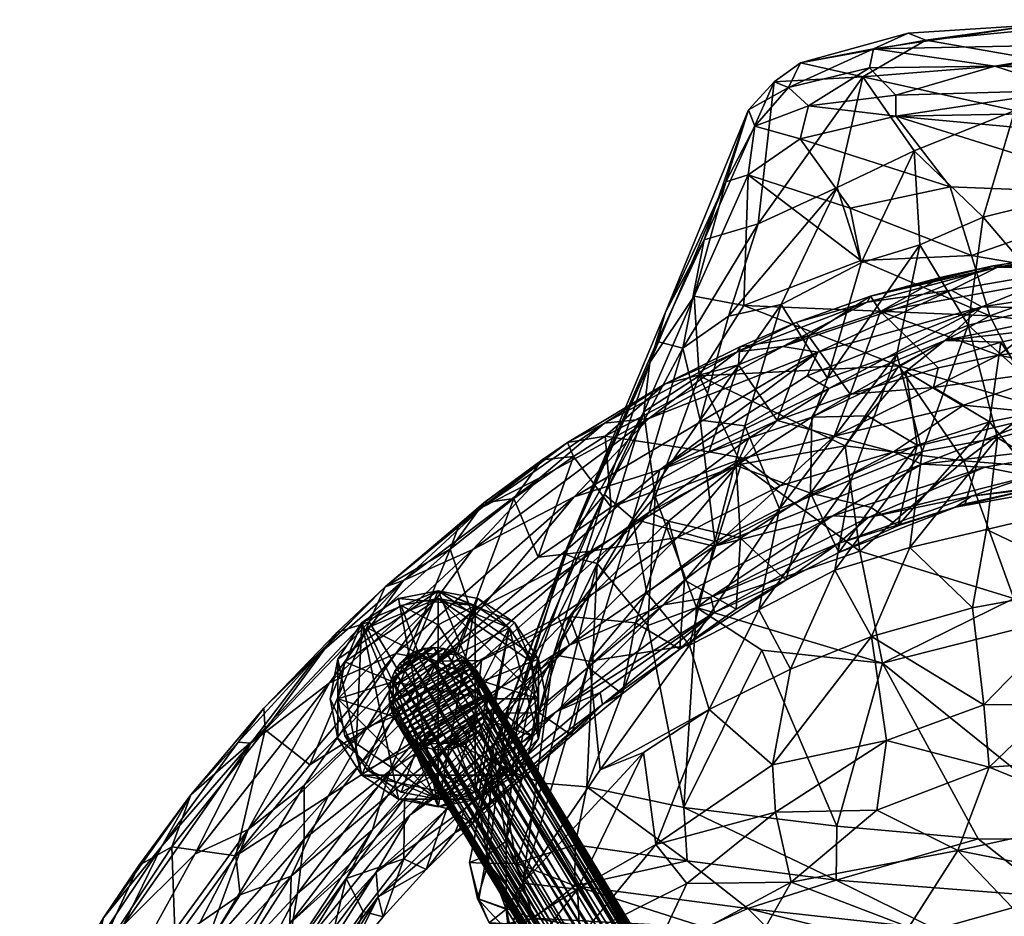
# Model space of a CAD drawing. Header units: inches. Extents: x -10.8 to 10.9, y -13 to 11.9.
# Tile 4 of 7: x -9.1 to -1.4, y 4.9 to 11.9. Entities that reach past the tile are written whole.
import ezdxf

# ---------------------------------------------------------------- set-up
doc = ezdxf.new("R2010")
doc.units = ezdxf.units.IN
doc.layers.get('0').update_dxf_attribs({"true_color": 0xc2ced6})

msp = doc.modelspace()

# ---------------------------------------------------------------- meshes
mesh = msp.add_polyface()
corners = [(-2.4921, 10.0589, 32.5094), (-1.6237, 10.0982, 33.067), (-2.5774, 10.4676, 33.5838), (-1.5339, 10.3975, 26.1082), (-0.8693, 10.5627, 26.1398), (-0.9476, 9.7135, 23.1003), (-0.4123, 11.3525, 29.0269), (-0.3237, 10.6021, 26.0642), (-1.2846, 11.2344, 29.1496), (-2.031, 10.1819, 25.9692), (-2.0741, 10.9173, 29.0053), (-2.49, 10.0407, 26.2182), (-1.1072, 11.9065, 34.6455), (0.3095, 11.9465, 32.9419), (-1.022, 11.8804, 32.9251), (-2.1222, 11.841, 34.4666), (-1.9816, 11.7859, 33.4392), (-0.8585, 11.3941, 35.5261), (0.8597, 11.5186, 35.5331), (-1.4411, 11.5808, 35.4909), (-0.3933, 11.7579, 35.3698), (-2.3922, 11.7173, 35.2502), (-2.2175, 11.3544, 35.4492), (-2.4244, 11.5697, 35.3861), (-0.4214, 11.6937, 30.9951), (-1.008, 11.6149, 30.9875), (-0.3301, 11.8982, 32.4975), (-2.4758, 11.4986, 32.7351), (-2.6789, 10.6297, 29.1162), (-1.791, 10.6365, 34.4058), (-0.6276, 9.9285, 32.8555), (-0.2595, 10.575, 34.3984), (-2.2169, 11.1895, 35.3676), (0.8736, 10.9032, 34.9556), (-2.9672, 11.013, 34.8317), (1.9142, 11.2624, 35.4529), (-2.965, 11.6069, 34.6883), (0.2023, 11.7029, 30.9836)]
mesh.append_faces([[corners[k] for k in face] for face in [(0, 1, 2), (3, 4, 5), (6, 7, 4), (8, 6, 4), (4, 3, 8), (3, 9, 10), (10, 9, 11), (12, 13, 14), (15, 12, 16), (17, 18, 19), (20, 21, 19), (19, 22, 17), (19, 21, 23), (19, 23, 22), (24, 25, 26), (8, 27, 25), (25, 24, 6), (27, 8, 10), (28, 27, 10), (21, 20, 12), (1, 29, 2), (1, 30, 31), (29, 31, 32), (33, 32, 31), (34, 29, 32), (17, 32, 35), (32, 17, 22), (18, 20, 19), (16, 36, 15), (21, 12, 15), (3, 10, 8), (14, 25, 16), (13, 26, 14), (5, 4, 7), (26, 37, 24), (12, 14, 16), (25, 14, 26), (27, 16, 25), (11, 28, 10), (25, 6, 8), (1, 31, 29)]], dxfattribs={"vtx0": -1, "vtx1": -1, "vtx2": -1})
mesh = msp.add_polyface()
corners = [(1.136, 10.5636, 34.3239), (0.8736, 10.9032, 34.9556), (-0.2595, 10.575, 34.3984), (1.8227, 10.6199, 34.3637), (2.4254, 11.172, 35.3072), (1.9142, 11.2624, 35.4529), (-2.2169, 11.1895, 35.3676), (0.509, 10.6104, 26.1236), (0.3854, 11.3215, 28.8745), (1.1365, 11.2732, 29.1526), (1.7136, 10.3425, 26.1019), (1.1978, 10.4532, 25.9666), (2.2195, 10.157, 26.1338), (1.8188, 11.0431, 29.061), (0.3095, 11.9465, 32.9419), (1.0721, 11.8108, 32.3063), (-0.3301, 11.8982, 32.4975), (0.2023, 11.7029, 30.9836), (0.7421, 11.5497, 30.3064), (-0.4214, 11.6937, 30.9951), (-0.3237, 10.6021, 26.0642), (-0.4123, 11.3525, 29.0269), (2.1131, 11.8425, 34.5418), (1.9491, 11.8028, 33.6341), (1.1186, 11.9037, 34.7071), (2.2297, 11.7149, 35.3305), (-0.3933, 11.7579, 35.3698), (0.8597, 11.5186, 35.5331), (-0.8585, 11.3941, 35.5261), (1.9751, 11.6571, 32.5949), (2.4564, 11.4928, 32.6464), (2.522, 11.7189, 34.1774), (1.5432, 10.0724, 33.038), (2.3944, 10.3652, 33.4254), (2.4344, 11.4743, 35.4262), (-1.1072, 11.9065, 34.6455), (0.2069, 9.8611, 32.7385), (2.4892, 10.7374, 29.0671)]
mesh.append_faces([[corners[k] for k in face] for face in [(0, 1, 2), (0, 3, 1), (4, 5, 1), (5, 6, 1), (7, 8, 9), (10, 11, 9), (12, 10, 13), (14, 15, 16), (17, 18, 19), (20, 21, 8), (22, 23, 24), (24, 23, 14), (25, 26, 27), (5, 27, 28), (18, 17, 15), (9, 15, 29), (13, 29, 30), (23, 15, 14), (13, 9, 29), (31, 23, 22), (24, 25, 22), (24, 26, 25), (0, 32, 3), (33, 3, 32), (25, 27, 34), (1, 3, 4), (24, 35, 26), (7, 9, 11), (10, 9, 13), (20, 8, 7), (27, 5, 34), (18, 15, 9), (15, 23, 29), (9, 8, 18), (0, 2, 36), (24, 14, 35), (30, 29, 23), (18, 8, 21), (12, 13, 37), (15, 17, 16), (18, 21, 19)]], dxfattribs={"vtx0": -1, "vtx1": -1, "vtx2": -1})
mesh = msp.add_polyface()
corners = [(-2.4921, 10.0589, 32.5094), (-3.4107, 9.7055, 30.9846), (-1.4797, 9.6252, 31.8526), (-3.3751, 10.73, 33.5571), (-2.5774, 10.4676, 33.5838), (-2.9672, 11.013, 34.8317), (-2.9036, 11.271, 35.1803), (-3.3233, 11.1105, 34.5828), (-3.3725, 11.2387, 34.4407), (-3.5525, 10.6737, 33.0914), (-2.2169, 11.1895, 35.3676), (-3.0596, 11.4141, 35.0285), (-3.1165, 9.7128, 26.3693), (-2.49, 10.0407, 26.2182), (-2.7532, 9.1361, 23.2938), (-2.6789, 10.6297, 29.1162), (-3.531, 9.6203, 27.2879), (-3.2984, 10.3443, 29.6936), (-3.888, 9.3708, 27.487), (-2.2175, 11.3544, 35.4492), (-2.4244, 11.5697, 35.3861), (-2.3922, 11.7173, 35.2502), (-2.965, 11.6069, 34.6883), (-3.1731, 11.4587, 34.475), (-2.4758, 11.4986, 32.7351), (-4.1464, 9.2579, 29.0536), (-4.0242, 9.6529, 29.8105), (-4.0909, 9.4237, 28.6959), (-3.7203, 10.2213, 30.7846), (-3.7999, 9.779, 30.7717), (-1.791, 10.6365, 34.4058), (-2.1222, 11.841, 34.4666), (-1.9816, 11.7859, 33.4392), (-3.7603, 9.1537, 29.4283)]
mesh.append_faces([[corners[k] for k in face] for face in [(0, 1, 2), (3, 0, 4), (5, 6, 7), (5, 7, 3), (7, 8, 9), (9, 3, 7), (6, 5, 10), (7, 6, 11), (12, 13, 14), (13, 12, 15), (12, 16, 15), (17, 16, 18), (6, 19, 20), (11, 20, 21), (11, 8, 7), (21, 22, 11), (23, 24, 17), (25, 9, 26), (27, 28, 18), (28, 17, 18), (29, 9, 25), (3, 9, 29), (5, 3, 4), (5, 4, 30), (29, 1, 3), (23, 8, 11), (19, 6, 10), (22, 23, 11), (8, 28, 26), (28, 8, 23), (9, 8, 26), (17, 28, 23), (31, 22, 21), (32, 24, 22), (22, 24, 23), (26, 28, 27), (1, 0, 3), (20, 11, 6), (16, 17, 15), (24, 15, 17), (33, 1, 29)]], dxfattribs={"vtx0": -1, "vtx1": -1, "vtx2": -1})
mesh = msp.add_polyface()
corners = [(-0.6276, 9.9285, 32.8555), (-1.6237, 10.0982, 33.067), (-1.4797, 9.6252, 31.8526), (-2.1942, 9.2321, 30.5753), (-1.1204, 8.9144, 30.1802), (-2.4921, 10.0589, 32.5094), (-0.3661, 9.7215, 22.8985), (-0.9476, 9.7135, 23.1003), (-0.3237, 10.6021, 26.0642), (-2.031, 10.1819, 25.9692), (-1.5339, 10.3975, 26.1082), (-1.65, 9.5511, 23.1239), (-2.2102, 9.3238, 23.0512), (-2.7532, 9.1361, 23.2938), (-0.4047, 8.9178, 20.1698), (-0.8327, 8.815, 19.9851), (-2.0109, 8.5603, 20.1219), (-0.5896, 8.1648, 17.8267), (-1.4213, 8.6677, 19.8715), (-1.5062, 7.9492, 17.6803), (-2.1077, 7.8074, 17.826), (-1.6158, 7.335, 16.0346), (-2.697, 7.6287, 18.0244), (-2.4088, 7.1092, 16.1375), (-0.6078, 7.5204, 16.0199), (0.3381, 7.486, 15.8999), (0.2025, 8.9848, 30.4831), (-0.6584, 8.4035, 29.0923), (-1.6853, 8.4859, 29.049), (-2.6146, 8.6056, 28.9428), (-1.2928, 7.4072, 26.8372), (-2.5016, 7.7772, 27.2492), (-0.2595, 10.575, 34.3984), (0.2069, 9.8611, 32.7385), (-0.0818, 9.4665, 31.7021), (-2.5692, 8.3377, 20.1432), (-2.49, 10.0407, 26.2182), (-3.4107, 9.7055, 30.9846), (-0.5157, 7.358, 26.8442), (0.5194, 8.3936, 29.0771)]
mesh.append_faces([[corners[k] for k in face] for face in [(0, 1, 2), (2, 3, 4), (1, 5, 2), (6, 7, 8), (9, 10, 11), (12, 13, 9), (7, 6, 14), (7, 15, 11), (12, 11, 16), (15, 14, 17), (18, 15, 17), (19, 20, 18), (16, 18, 20), (20, 19, 21), (22, 20, 23), (24, 17, 25), (26, 4, 27), (4, 3, 28), (3, 29, 28), (27, 28, 30), (31, 28, 29), (32, 0, 33), (34, 2, 4), (10, 7, 11), (9, 11, 12), (7, 14, 15), (11, 18, 16), (12, 16, 35), (18, 17, 19), (19, 17, 24), (30, 28, 31), (0, 2, 34), (13, 36, 9), (15, 18, 11), (4, 28, 27), (37, 3, 2), (16, 20, 22), (38, 39, 27), (27, 30, 38), (34, 4, 26), (19, 24, 21)]], dxfattribs={"vtx0": -1, "vtx1": -1, "vtx2": -1})
mesh = msp.add_polyface()
corners = [(-0.7841, 9.5504, 23.1338), (-1.394, 9.417, 23.0949), (-1.0372, 8.883, 21.0434), (-0.6533, 9.3877, 22.5358), (-0.303, 9.5772, 23.0632), (-0.7972, 9.3945, 18.9849), (-0.2377, 9.4437, 19.0204), (0.157, 9.3416, 18.8059), (-0.8722, 9.2072, 18.7065), (0.0295, 9.1512, 18.6029), (-0.8875, 10.1029, 22.9361), (-0.5044, 9.9909, 20.9256), (-1.4542, 10.0173, 22.9277), (-0.2919, 10.1487, 22.9006), (-1.412, 9.3145, 19.0251), (-2.3387, 9.6584, 20.9466), (-2.4158, 9.7784, 22.9325), (-1.8603, 9.9263, 22.8905), (0.0096, 10.009, 20.9242), (0.0096, 10.1345, 21.911), (0.0096, 9.7771, 19.9526), (-1.8858, 9.2173, 19.044), (-2.5752, 9.0097, 19.0384), (-1.5435, 9.6953, 23.3251), (-1.7853, 9.8245, 23.2589), (-2.8307, 9.3398, 23.3314), (-1.8338, 9.4317, 23.2501), (-2.7442, 9.0534, 23.2494), (-2.4439, 9.7301, 23.1367), (-1.4209, 10.006, 23.1085), (-2.1403, 9.1869, 23.0961), (-0.7986, 9.9964, 23.2517), (-0.6507, 9.6793, 23.2629), (-0.1587, 10.1419, 23.1025), (0.4843, 9.7451, 23.2862), (-0.4198, 9.8636, 23.3176), (-1.9238, 9.0614, 18.7993), (0.3111, 9.584, 23.0763), (0.1414, 10.0263, 23.2659), (0.2318, 9.074, 21.3643)]
mesh.append_faces([[corners[k] for k in face] for face in [(0, 1, 2), (0, 2, 3), (3, 4, 0), (5, 6, 7), (8, 5, 7), (7, 9, 8), (10, 11, 12), (11, 10, 13), (14, 15, 11), (15, 16, 17), (18, 11, 19), (19, 11, 13), (20, 11, 18), (17, 12, 15), (15, 21, 22), (11, 6, 5), (11, 20, 6), (5, 14, 11), (14, 21, 15), (12, 11, 15), (23, 24, 25), (26, 23, 27), (16, 28, 29), (29, 28, 24), (1, 26, 30), (12, 17, 16), (29, 12, 16), (31, 24, 23), (26, 32, 23), (10, 12, 29), (33, 29, 31), (34, 35, 32), (14, 8, 36), (29, 24, 31), (26, 1, 0), (32, 26, 0), (10, 29, 33), (31, 23, 35), (13, 10, 33), (32, 0, 37), (0, 4, 37), (31, 35, 38), (21, 14, 36), (8, 14, 5), (33, 31, 38), (39, 4, 3), (32, 35, 23)]], dxfattribs={"vtx0": -1, "vtx1": -1, "vtx2": -1})
mesh = msp.add_polyface()
corners = [(-2.1403, 9.1869, 23.0961), (-2.8755, 8.8289, 23.0794), (-2.4398, 8.8396, 22.3864), (-2.8883, 8.2322, 21.1116), (-2.0506, 8.6099, 21.0674), (-3.6829, 8.5576, 19.1312), (-3.1495, 8.8036, 19.1056), (-3.4137, 8.5068, 18.8654), (-1.9238, 9.0614, 18.7993), (-2.7006, 8.6797, 18.7018), (-2.5752, 9.0097, 19.0384), (-2.2372, 8.5579, 18.5097), (-3.1239, 8.2906, 18.6009), (-2.4158, 9.7784, 22.9325), (-2.3387, 9.6584, 20.9466), (-2.9024, 9.4683, 20.9588), (-3.442, 9.38, 22.8894), (-3.0005, 9.5707, 22.956), (-3.4513, 9.2407, 20.974), (-4.4967, 8.6809, 21.0126), (-4.0272, 9.0912, 22.9456), (-4.7933, 8.6311, 22.8916), (-4.5031, 8.7815, 23.1263), (-3.4703, 8.449, 23.0909), (-3.3698, 8.6655, 23.2209), (-4.1517, 8.0839, 23.2315), (-3.4625, 9.3428, 23.1291), (-4.1558, 8.8187, 23.3102), (-2.8307, 9.3398, 23.3314), (-4.7408, 8.2051, 23.3846), (-4.0687, 8.4158, 23.3362), (-2.9123, 9.1531, 23.3238), (-3.1048, 9.3847, 23.2684), (-2.7442, 9.0534, 23.2494), (-2.4439, 9.7301, 23.1367), (-1.8338, 9.4317, 23.2501), (-1.7853, 9.8245, 23.2589), (-1.5435, 9.6953, 23.3251), (-4.4498, 8.1233, 19.1883)]
mesh.append_faces([[corners[k] for k in face] for face in [(0, 1, 2), (3, 2, 1), (2, 3, 4), (5, 6, 7), (8, 9, 10), (7, 6, 9), (9, 11, 12), (13, 14, 15), (16, 17, 15), (18, 19, 20), (20, 19, 21), (19, 18, 5), (6, 5, 18), (6, 15, 10), (21, 22, 20), (23, 24, 25), (26, 22, 27), (28, 29, 30), (31, 28, 30), (28, 32, 27), (1, 33, 24), (17, 26, 34), (34, 26, 32), (33, 1, 35), (36, 34, 32), (36, 32, 28), (31, 37, 28), (37, 31, 33), (26, 27, 32), (12, 7, 9), (22, 26, 20), (28, 27, 29), (16, 20, 26), (26, 17, 16), (31, 30, 33), (33, 30, 24), (13, 17, 34), (6, 18, 15), (23, 1, 24), (1, 0, 35), (3, 1, 23), (6, 10, 9), (13, 15, 17), (16, 15, 18), (18, 20, 16), (19, 5, 38), (14, 10, 15)]], dxfattribs={"vtx0": -1, "vtx1": -1, "vtx2": -1})
mesh = msp.add_polyface()
corners = [(-3.4303, 8.4619, 28.165), (-2.6146, 8.6056, 28.9428), (-3.7603, 9.1537, 29.4283), (-3.7518, 8.8058, 24.5873), (-3.1165, 9.7128, 26.3693), (-3.401, 8.7618, 23.3859), (-2.5692, 8.3377, 20.1432), (-3.13, 8.1104, 20.3945), (-2.2102, 9.3238, 23.0512), (-2.7532, 9.1361, 23.2938), (-3.6376, 7.8541, 20.6464), (-2.697, 7.6287, 18.0244), (-3.2923, 7.319, 18.0751), (-3.531, 9.6203, 27.2879), (-3.888, 9.3708, 27.487), (-4.2798, 8.0325, 23.3252), (-4.7401, 7.9467, 25.3542), (-4.0242, 9.6529, 29.8105), (-4.0909, 9.4237, 28.6959), (-4.5029, 8.2226, 25.0667), (-5.1637, 6.6826, 21.8904), (-4.9026, 6.9665, 21.6507), (-4.5612, 7.6813, 25.8143), (-4.1945, 8.8713, 28.3989), (-4.7371, 7.7262, 25.6219), (-4.8162, 7.7582, 25.347), (-4.1464, 9.2579, 29.0536), (-3.7999, 9.779, 30.7717), (-4.1053, 8.2069, 27.2003), (-2.5016, 7.7772, 27.2492), (-3.782, 7.3353, 25.7422), (-4.1626, 7.195, 25.2803), (-3.4107, 9.7055, 30.9846), (-2.1942, 9.2321, 30.5753), (-2.0109, 8.5603, 20.1219), (-3.8368, 7.0415, 18.3388), (-4.1708, 7.4515, 20.7294)]
mesh.append_faces([[corners[k] for k in face] for face in [(0, 1, 2), (3, 4, 5), (6, 7, 8), (5, 9, 7), (3, 5, 10), (11, 12, 6), (7, 6, 12), (13, 3, 14), (3, 10, 15), (16, 17, 18), (16, 19, 20), (19, 14, 15), (19, 15, 21), (22, 23, 24), (24, 23, 25), (16, 26, 17), (16, 25, 26), (23, 26, 25), (26, 23, 27), (28, 2, 23), (29, 1, 0), (28, 30, 0), (28, 31, 30), (28, 0, 2), (23, 2, 27), (15, 14, 3), (16, 18, 19), (28, 23, 22), (18, 14, 19), (13, 4, 3), (5, 7, 10), (32, 2, 33), (22, 31, 28), (29, 0, 30), (7, 9, 8), (11, 6, 34), (35, 10, 7), (10, 36, 15), (4, 9, 5), (2, 1, 33)]], dxfattribs={"vtx0": -1, "vtx1": -1, "vtx2": -1})
mesh = msp.add_polyface()
corners = [(-1.4835, 8.7916, 21.0648), (-1.394, 9.417, 23.0949), (-2.1403, 9.1869, 23.0961), (-2.0506, 8.6099, 21.0674), (-2.4398, 8.8396, 22.3864), (-1.0372, 8.883, 21.0434), (-0.215, 8.8762, 20.7045), (0.2318, 9.074, 21.3643), (-2.2016, 7.9772, 19.0655), (-2.4113, 8.1196, 19.8852), (-0.6533, 9.3877, 22.5358), (-0.636, 8.5099, 19.5841), (-1.075, 8.2829, 19.0123), (-0.3241, 8.3635, 19.0038), (-1.6742, 8.1494, 19.0358), (-1.9238, 9.0614, 18.7993), (-1.6883, 8.923, 18.599), (-2.7006, 8.6797, 18.7018), (-0.8722, 9.2072, 18.7065), (-1.0011, 8.8553, 18.4567), (-0.2093, 8.9559, 18.4673), (-0.1366, 8.6751, 18.4454), (-1.5196, 8.4364, 18.5126), (-2.7116, 8.055, 18.578), (-2.0134, 8.4607, 18.4902), (-1.1679, 8.3672, 18.6074), (-1.6241, 8.2097, 18.7356), (-2.6712, 7.8378, 18.8079), (-2.4356, 8.0412, 18.6577), (0.0943, 8.5117, 18.5355), (-0.4347, 8.3724, 18.7143), (-0.5724, 8.3352, 18.8699), (-1.7514, 8.1239, 18.9251), (0.2165, 8.369, 18.7158), (0.2652, 8.353, 18.9598), (-2.666, 7.768, 19.0505), (-2.2372, 8.5579, 18.5097), (0.0295, 9.1512, 18.6029), (-2.5752, 9.0097, 19.0384), (-1.8858, 9.2173, 19.044)]
mesh.append_faces([[corners[k] for k in face] for face in [(0, 1, 2), (3, 2, 4), (0, 5, 1), (6, 7, 5), (8, 3, 9), (10, 5, 7), (11, 5, 12), (6, 11, 13), (14, 0, 8), (3, 8, 0), (11, 12, 13), (12, 5, 0), (15, 16, 17), (16, 18, 19), (20, 19, 18), (19, 20, 21), (22, 23, 24), (24, 21, 22), (22, 21, 25), (26, 27, 28), (28, 25, 26), (25, 29, 30), (26, 30, 31), (26, 32, 27), (31, 30, 33), (34, 13, 31), (12, 31, 13), (16, 15, 18), (28, 23, 22), (14, 8, 32), (32, 8, 35), (31, 12, 32), (12, 14, 32), (16, 36, 17), (18, 37, 20), (22, 25, 28), (21, 29, 25), (26, 31, 32), (16, 19, 36), (36, 19, 24), (11, 6, 5), (38, 39, 15), (19, 21, 24), (25, 30, 26), (0, 2, 3), (12, 0, 14)]], dxfattribs={"vtx0": -1, "vtx1": -1, "vtx2": -1})
mesh = msp.add_polyface()
corners = [(-5.3841, 6.1412, 21.2844), (-5.0141, 6.5094, 21.2508), (-5.5132, 6.5045, 23.1269), (-4.6346, 6.8693, 21.2187), (-4.7777, 7.267, 23.1107), (-4.7581, 6.3322, 19.3294), (-5.1515, 5.9951, 19.3848), (-4.3643, 6.6589, 19.2763), (-4.8669, 7.2639, 18.8069), (-5.8352, 6.3928, 18.9321), (-5.7604, 6.7699, 19.0471), (-4.0394, 7.3577, 18.6999), (-6.0292, 5.7085, 18.9983), (-4.7761, 7.0424, 18.7428), (-4.5365, 6.6709, 18.9938), (-5.5941, 5.7608, 19.1673), (-4.8801, 6.5202, 18.9244), (-4.5175, 6.5768, 19.1665), (-5.677, 5.5685, 19.3459), (-4.9911, 8.4954, 22.3513), (-4.7933, 8.6311, 22.8916), (-4.7459, 8.5207, 21.024), (-4.4967, 8.6809, 21.0126), (-4.4498, 8.1233, 19.1883), (-5.4483, 8.1565, 22.3572), (-5.6397, 7.9922, 22.8931), (-5.213, 8.1925, 21.0452), (-5.0225, 7.7323, 19.2473), (-5.7129, 7.7939, 21.0621), (-5.5469, 7.3008, 19.2754), (-4.7408, 8.2051, 23.3846), (-5.5362, 7.792, 23.3509), (-6.139, 6.9766, 23.4399), (-4.0687, 8.4158, 23.3362), (-5.8164, 6.9151, 23.4172), (-4.1517, 8.0839, 23.2315), (-5.468, 6.9197, 23.3047), (-4.1558, 8.8187, 23.3102), (-5.0111, 8.3533, 23.2446), (-5.4599, 8.1236, 23.1029), (-4.5031, 8.7815, 23.1263), (-4.6109, 7.7779, 18.9451), (-3.9296, 7.8867, 18.6841), (-4.2595, 7.2171, 21.2002)]
mesh.append_faces([[corners[k] for k in face] for face in [(0, 1, 2), (1, 3, 4), (5, 1, 6), (5, 7, 3), (8, 9, 10), (11, 12, 13), (14, 15, 16), (17, 18, 15), (17, 5, 6), (17, 7, 5), (19, 20, 21), (21, 22, 23), (24, 25, 20), (19, 21, 26), (27, 26, 21), (23, 27, 21), (28, 24, 26), (29, 28, 26), (30, 31, 32), (33, 30, 34), (35, 36, 4), (37, 38, 31), (37, 31, 30), (35, 33, 34), (39, 38, 40), (37, 40, 38), (27, 41, 29), (13, 9, 8), (13, 8, 42), (16, 12, 11), (17, 15, 14), (17, 6, 18), (41, 10, 29), (36, 2, 4), (39, 40, 20), (36, 35, 34), (6, 1, 0), (10, 41, 8), (19, 24, 20), (4, 3, 43), (5, 3, 1), (27, 23, 41), (22, 21, 20), (1, 4, 2), (19, 26, 24), (29, 26, 27), (39, 20, 25)]], dxfattribs={"vtx0": -1, "vtx1": -1, "vtx2": -1})
mesh = msp.add_polyface()
corners = [(-3.4363, 7.8791, 21.1311), (-3.4703, 8.449, 23.0909), (-4.0013, 8.0144, 23.0947), (-3.8759, 7.5521, 21.1867), (-4.2595, 7.2171, 21.2002), (-3.9128, 7.0105, 19.2059), (-4.6346, 6.8693, 21.2187), (-4.3643, 6.6589, 19.2763), (-3.4696, 7.3233, 19.1668), (-2.8883, 8.2322, 21.1116), (-3.0815, 7.5521, 19.0969), (-2.4113, 8.1196, 19.8852), (-2.0506, 8.6099, 21.0674), (-2.2016, 7.9772, 19.0655), (-2.666, 7.768, 19.0505), (-3.4137, 8.5068, 18.8654), (-4.6109, 7.7779, 18.9451), (-4.4498, 8.1233, 19.1883), (-3.1239, 8.2906, 18.6009), (-3.6416, 7.8182, 18.6028), (-3.9296, 7.8867, 18.6841), (-4.7761, 7.0424, 18.7428), (-2.2372, 8.5579, 18.5097), (-2.7116, 8.055, 18.578), (-4.0394, 7.3577, 18.6999), (-3.6691, 7.4189, 18.7595), (-4.8801, 6.5202, 18.9244), (-3.6399, 7.2974, 18.9195), (-4.5365, 6.6709, 18.9938), (-2.4356, 8.0412, 18.6577), (-2.6712, 7.8378, 18.8079), (-4.5175, 6.5768, 19.1665), (-4.1517, 8.0839, 23.2315), (-4.7777, 7.267, 23.1107), (-2.0134, 8.4607, 18.4902), (-4.8669, 7.2639, 18.8069), (-3.3698, 8.6655, 23.2209), (-4.0687, 8.4158, 23.3362), (-3.6829, 8.5576, 19.1312), (-1.7514, 8.1239, 18.9251)]
mesh.append_faces([[corners[k] for k in face] for face in [(0, 1, 2), (3, 4, 5), (4, 6, 7), (8, 0, 3), (9, 0, 10), (11, 12, 9), (13, 11, 14), (9, 14, 11), (15, 16, 17), (18, 19, 20), (19, 21, 20), (22, 19, 18), (23, 24, 19), (25, 26, 24), (24, 23, 25), (27, 28, 26), (25, 29, 30), (14, 10, 30), (5, 31, 27), (10, 5, 27), (2, 32, 33), (20, 15, 18), (34, 19, 22), (24, 21, 19), (23, 19, 34), (27, 26, 25), (10, 27, 30), (10, 8, 5), (5, 7, 31), (2, 33, 4), (4, 7, 5), (0, 8, 10), (20, 35, 16), (32, 2, 1), (32, 36, 37), (20, 16, 15), (25, 30, 27), (28, 27, 31), (17, 38, 15), (0, 2, 3), (8, 3, 5), (9, 10, 14), (23, 29, 25), (39, 14, 30), (2, 4, 3), (9, 1, 0)]], dxfattribs={"vtx0": -1, "vtx1": -1, "vtx2": -1})
mesh = msp.add_polyface()
corners = [(-5.5132, 6.5045, 23.1269), (-6.0713, 5.8417, 23.1417), (-5.74, 5.7605, 21.3199), (-5.7604, 6.7699, 19.0471), (-6.3726, 6.383, 19.2614), (-5.5469, 7.3008, 19.2754), (-6.6689, 5.858, 19.1866), (-5.8352, 6.3928, 18.9321), (-4.7761, 7.0424, 18.7428), (-6.2034, 5.8601, 18.9709), (-6.1085, 6.8228, 19.3872), (-5.7129, 7.7939, 21.0621), (-5.6397, 7.9922, 22.8931), (-5.4483, 8.1565, 22.3572), (-6.3486, 7.2251, 21.1136), (-6.6021, 7.1393, 22.8776), (-6.2233, 7.4995, 22.962), (-7.1631, 6.3781, 21.1749), (-6.8128, 6.1037, 19.4878), (-7.2753, 6.2726, 23.2825), (-7.3759, 6.2806, 23.1131), (-7.9736, 5.4655, 23.2121), (-6.6597, 6.7462, 23.3895), (-7.715, 5.4012, 23.4542), (-6.139, 6.9766, 23.4399), (-7.2961, 5.5962, 23.5115), (-7.1755, 6.5482, 22.9476), (-6.7442, 6.9695, 23.1105), (-6.8585, 5.9407, 23.4934), (-5.468, 6.9197, 23.3047), (-6.1868, 6.0567, 23.3251), (-6.0798, 7.5475, 23.2072), (-5.8164, 6.9151, 23.4172), (-5.5362, 7.792, 23.3509), (-5.0111, 8.3533, 23.2446), (-5.4599, 8.1236, 23.1029), (-6.3224, 5.5925, 23.1987), (-7.3946, 5.3883, 19.5484), (-7.7477, 5.8687, 22.9849), (-6.8575, 5.519, 23.4605), (-4.7408, 8.2051, 23.3846), (-5.3841, 6.1412, 21.2844)]
mesh.append_faces([[corners[k] for k in face] for face in [(0, 1, 2), (3, 4, 5), (3, 6, 4), (3, 7, 6), (8, 9, 7), (5, 4, 10), (11, 12, 13), (14, 15, 16), (15, 14, 17), (11, 5, 10), (18, 17, 14), (19, 20, 21), (22, 19, 23), (24, 22, 25), (26, 20, 27), (25, 28, 24), (27, 16, 26), (29, 30, 0), (31, 27, 19), (32, 30, 29), (27, 31, 16), (33, 31, 22), (33, 22, 24), (34, 35, 31), (26, 16, 15), (1, 0, 36), (37, 18, 4), (4, 18, 10), (26, 38, 20), (27, 20, 19), (31, 19, 22), (35, 16, 31), (12, 16, 35), (34, 31, 33), (28, 39, 32), (39, 30, 32), (28, 32, 24), (40, 24, 32), (11, 14, 16), (0, 2, 41), (15, 17, 26), (17, 38, 26), (11, 10, 14), (18, 14, 10), (30, 36, 0), (11, 16, 12)]], dxfattribs={"vtx0": -1, "vtx1": -1, "vtx2": -1})
mesh = msp.add_polyface()
corners = [(-4.6196, 6.9151, 20.2755), (-4.2798, 8.0325, 23.3252), (-4.1708, 7.4515, 20.7294), (-4.8162, 7.7582, 25.347), (-4.7401, 7.9467, 25.3542), (-5.2574, 6.5423, 22.8494), (-5.3782, 6.2304, 21.502), (-5.5623, 5.3363, 19.8963), (-5.4797, 5.7408, 21.3298), (-5.2743, 5.5052, 17.6935), (-5.1637, 6.6826, 21.8904), (-4.9026, 6.9665, 21.6507), (-5.4276, 5.388, 18.2383), (-5.2737, 4.9712, 15.9503), (-5.1444, 5.1736, 15.8177), (-5.3258, 6.085, 22.4285), (-4.7371, 7.7262, 25.6219), (-5.4155, 5.3289, 20.6858), (-4.9882, 5.9585, 22.6504), (-4.5612, 7.6813, 25.8143), (-4.6408, 5.9299, 22.8547), (-4.1626, 7.195, 25.2803), (-4.7328, 5.4744, 21.8828), (-5.193, 5.3317, 21.1107), (-4.7355, 5.1536, 21.0798), (-3.8547, 5.3489, 22.0301), (-3.8806, 5.7672, 22.8966), (-4.5354, 6.0622, 16.9378), (-3.8368, 7.0415, 18.3388), (-4.1964, 6.2006, 16.5048), (-4.715, 5.1275, 14.5219), (-4.0992, 5.4781, 14.2887), (-5.4886, 5.0496, 17.9357), (-4.5029, 8.2226, 25.0667), (-3.6813, 6.5356, 16.403)]
mesh.append_faces([[corners[k] for k in face] for face in [(0, 1, 2), (3, 4, 5), (4, 6, 5), (7, 8, 6), (9, 10, 11), (12, 9, 13), (1, 0, 11), (7, 6, 12), (9, 11, 14), (15, 16, 3), (8, 17, 15), (5, 15, 3), (17, 8, 7), (15, 18, 19), (19, 20, 21), (22, 20, 18), (23, 18, 15), (22, 24, 25), (26, 20, 25), (21, 20, 26), (14, 0, 27), (2, 28, 0), (29, 14, 27), (29, 30, 14), (15, 5, 8), (12, 6, 9), (11, 0, 14), (23, 15, 17), (31, 30, 29), (4, 10, 6), (5, 6, 8), (12, 32, 7), (16, 15, 19), (19, 18, 20), (33, 11, 10), (22, 23, 24), (18, 23, 22), (6, 10, 9), (34, 29, 27), (28, 27, 0), (20, 22, 25)]], dxfattribs={"vtx0": -1, "vtx1": -1, "vtx2": -1})
mesh = msp.add_polyface()
corners = [(-3.2923, 7.319, 18.0751), (-2.697, 7.6287, 18.0244), (-3.0443, 6.8524, 16.2424), (-3.6813, 6.5356, 16.403), (-4.5354, 6.0622, 16.9378), (-3.8368, 7.0415, 18.3388), (-4.0992, 5.4781, 14.2887), (-3.1843, 6.1022, 14.5475), (-3.1614, 5.7309, 13.7895), (-3.8564, 5.1714, 13.5413), (-3.0386, 5.1825, 13.0158), (-2.1174, 4.8303, 12.4281), (-3.392, 4.5624, 12.6619), (-2.9554, 4.5535, 19.6925), (-2.2649, 4.4136, 18.8433), (-2.0097, 4.6304, 20.6398), (-1.9042, 4.8146, 21.3343), (-3.3775, 4.9771, 21.2966), (-2.6811, 5.6211, 23.0178), (-2.3219, 6.9, 25.5609), (-3.2689, 7.0031, 25.3853), (-2.6861, 5.1982, 22.113), (-3.8806, 5.7672, 22.8966), (-3.8547, 5.3489, 22.0301), (-2.5016, 7.7772, 27.2492), (-3.782, 7.3353, 25.7422), (-4.7355, 5.1536, 21.0798), (-3.7103, 4.826, 20.6111), (-3.557, 4.508, 18.5725), (-3.8078, 4.6907, 19.9245), (-4.1626, 7.195, 25.2803), (-4.1708, 7.4515, 20.7294), (-3.6376, 7.8541, 20.6464), (-2.4088, 7.1092, 16.1375), (-2.2914, 6.2947, 14.1634), (-4.1964, 6.2006, 16.5048), (-2.3665, 5.7475, 13.362), (-4.1273, 4.5963, 13.0857), (-4.8249, 4.6858, 18.6733), (-3.13, 8.1104, 20.3945)]
mesh.append_faces([[corners[k] for k in face] for face in [(0, 1, 2), (3, 4, 5), (6, 7, 8), (9, 8, 10), (11, 12, 10), (13, 14, 15), (15, 16, 17), (15, 17, 13), (18, 19, 20), (21, 18, 22), (17, 21, 23), (24, 25, 19), (22, 20, 25), (26, 27, 17), (28, 13, 29), (30, 22, 25), (31, 32, 5), (7, 33, 34), (3, 6, 35), (6, 3, 7), (7, 3, 2), (7, 2, 33), (8, 34, 36), (0, 2, 3), (7, 34, 8), (8, 36, 10), (10, 37, 9), (12, 37, 10), (16, 21, 17), (18, 20, 22), (38, 28, 29), (6, 8, 9), (27, 29, 13), (20, 19, 25), (39, 0, 5), (1, 33, 2), (3, 5, 0), (17, 27, 13), (21, 22, 23), (26, 17, 23)]], dxfattribs={"vtx0": -1, "vtx1": -1, "vtx2": -1})
mesh = msp.add_polyface()
corners = [(-1.4867, 6.0837, 13.4491), (-2.3665, 5.7475, 13.362), (-2.2914, 6.2947, 14.1634), (-0.2452, 6.1708, 13.358), (-0.9726, 6.5746, 14.0895), (-0.529, 5.6943, 12.835), (-1.7306, 5.4317, 12.8103), (-0.7992, 5.2443, 12.4828), (-3.0386, 5.1825, 13.0158), (-2.1174, 4.8303, 12.4281), (-0.9853, 4.647, 12.1297), (0.0021, 5.1699, 12.3932), (-0.1586, 4.6762, 12.0898), (-0.9946, 5.0684, 22.1578), (0.655, 5.0681, 22.1694), (-0.5997, 5.5144, 23.1451), (-1.2928, 7.4072, 26.8372), (-2.3219, 6.9, 25.5609), (-0.5157, 7.358, 26.8442), (-0.6382, 4.5437, 20.5546), (-0.6063, 4.7836, 21.4348), (-1.9042, 4.8146, 21.3343), (-1.5728, 5.5221, 23.0576), (-2.6811, 5.6211, 23.0178), (-2.6861, 5.1982, 22.113), (-1.5276, 6.5734, 14.3007), (-0.6078, 7.5204, 16.0199), (-1.6158, 7.335, 16.0346), (-2.4088, 7.1092, 16.1375), (-1.1475, 4.2915, 12.0494), (-2.2524, 4.1472, 12.1092), (-2.0097, 4.6304, 20.6398), (-0.9925, 4.4243, 19.7563), (-2.5016, 7.7772, 27.2492), (-0.2499, 6.6208, 14.0469), (-2.1077, 7.8074, 17.826), (0.5506, 7.307, 26.7344), (0.5342, 4.5344, 20.5407)]
mesh.append_faces([[corners[k] for k in face] for face in [(0, 1, 2), (3, 0, 4), (0, 3, 5), (1, 0, 6), (6, 5, 7), (8, 6, 9), (6, 7, 10), (5, 11, 7), (7, 11, 12), (13, 14, 15), (16, 17, 18), (19, 20, 21), (22, 15, 17), (23, 24, 22), (13, 22, 24), (4, 25, 26), (27, 25, 28), (12, 29, 10), (0, 5, 6), (1, 6, 8), (10, 30, 9), (20, 13, 21), (19, 31, 32), (16, 33, 17), (22, 17, 23), (25, 27, 26), (25, 4, 0), (3, 4, 34), (22, 13, 15), (25, 2, 28), (35, 27, 28), (0, 2, 25), (6, 10, 9), (7, 12, 10), (15, 36, 18), (14, 13, 20), (37, 20, 19), (17, 15, 18), (19, 21, 31), (13, 24, 21), (26, 34, 4)]], dxfattribs={"vtx0": -1, "vtx1": -1, "vtx2": -1})
mesh = msp.add_polyface()
corners = [(-6.6536, 6.6203), (-6.6536, 6.6203, 0.1063), (-6.5942, 6.3088), (-6.5942, 6.3088, 0.1063), (-6.5942, 6.9319), (-6.5942, 6.9319, 0.1063), (-6.4516, 6.197, 0.1063), (-6.4057, 6.0218), (-6.4057, 6.0218, 0.1063), (-6.4057, 7.2189), (-6.4057, 7.2189, 0.1063), (-6.1187, 5.8333), (-6.1187, 5.8333, 0.1063), (-6.1187, 7.4074), (-6.1187, 7.4074, 0.1063), (-5.8071, 5.7739), (-5.8071, 5.7739, 0.1063), (-5.8071, 7.4668), (-5.8071, 7.4668, 0.1063), (-5.5173, 5.8882, 0.1063), (-5.5173, 7.3525, 0.1063), (-5.4956, 5.8333), (-5.4956, 5.8333, 0.1063), (-5.4956, 7.4074), (-5.4956, 7.4074, 0.1063), (-5.2504, 7.1771, 0.1063), (-5.2086, 6.0218), (-5.2086, 6.0218, 0.1063), (-5.2086, 7.2189), (-5.2086, 7.2189, 0.1063), (-5.075, 6.9102, 0.1063), (-5.0201, 6.3088), (-5.0201, 6.3088, 0.1063), (-5.0201, 6.9319), (-5.0201, 6.9319, 0.1063), (-4.9607, 6.6203), (-4.9607, 6.6203, 0.1063)]
mesh.append_faces([[corners[k] for k in face] for face in [(32, 22, 27)]], dxfattribs={"vtx0": -1})
mesh.append_faces([[corners[k] for k in face] for face in [(16, 10, 12), (12, 6, 8), (8, 6, 3), (18, 20, 24), (21, 7, 26)]], dxfattribs={"vtx0": -1, "vtx1": -1})
mesh.append_faces([[corners[k] for k in face] for face in [(7, 4, 17), (17, 33, 26), (26, 7, 17), (25, 32, 30), (20, 19, 25), (20, 16, 19), (22, 32, 25), (22, 25, 19), (16, 20, 14), (1, 6, 10), (6, 12, 10), (24, 20, 25), (29, 25, 30), (34, 30, 32)]], dxfattribs={"vtx0": -1, "vtx1": -1, "vtx2": -1})
mesh.append_faces([[corners[k] for k in face] for face in [(17, 4, 9), (4, 7, 2), (21, 11, 7), (17, 28, 33), (33, 31, 26), (6, 1, 3), (20, 18, 14)]], dxfattribs={"vtx0": -1, "vtx2": -1})
mesh.append_faces([[corners[k] for k in face] for face in [(35, 31, 33), (15, 11, 21), (23, 28, 17)]], dxfattribs={"vtx1": -1})
mesh.append_faces([[corners[k] for k in face] for face in [(14, 10, 16), (17, 13, 14), (14, 18, 17), (9, 4, 5), (5, 10, 9), (13, 9, 10), (10, 14, 13), (0, 2, 3), (3, 1, 0), (7, 11, 12), (12, 8, 7), (11, 15, 16), (16, 12, 11), (2, 7, 8), (8, 3, 2), (4, 0, 1), (1, 5, 4), (15, 21, 22), (22, 16, 15), (26, 31, 32), (32, 27, 26), (21, 26, 27), (27, 22, 21), (35, 33, 34), (34, 36, 35), (28, 23, 24), (24, 29, 28), (23, 17, 18), (18, 24, 23), (33, 28, 29), (29, 34, 33), (31, 35, 36), (36, 32, 31), (16, 22, 19), (29, 24, 25), (34, 29, 30)]], dxfattribs={"vtx1": -1, "vtx2": -1})
mesh.append_faces([[corners[k] for k in face] for face in [(9, 13, 17), (2, 0, 4), (10, 5, 1), (32, 36, 34)]], dxfattribs={"vtx2": -1})
mesh = msp.add_polyface()
corners = [(-6.5945, 6.6203, 0.1063), (-6.5392, 6.3305, 0.1063), (-6.5392, 6.9102, 0.1063), (-6.3639, 6.0636, 0.1063), (-6.3639, 7.1771, 0.1063), (-6.1627, 6.7539, 0.5595), (-6.1549, 6.4827, 0.5591), (-6.097, 5.8882, 0.1063), (-6.097, 7.3525, 0.1063), (-5.9617, 6.2664, 0.5583), (-5.9612, 6.9757, 0.5574), (-5.8071, 5.8329, 0.1063), (-5.8071, 6.0396, 0.3327), (-5.8071, 7.201, 0.3327), (-5.8071, 7.4077, 0.1063), (-5.6695, 6.2726, 0.5591), (-5.6583, 6.9682, 0.5616), (-5.5173, 5.8882, 0.1063), (-5.5173, 7.3525, 0.1063), (-5.4594, 6.758, 0.5591), (-5.4561, 6.4702, 0.5591), (-5.4331, 6.6203, 0.5591), (-5.2504, 6.0636, 0.1063), (-5.2504, 7.1771, 0.1063), (-5.075, 6.3305, 0.1063), (-5.075, 6.9102, 0.1063), (-5.0197, 6.6203, 0.1063)]
mesh.append_faces([[corners[k] for k in face] for face in [(3, 11, 7)]], dxfattribs={"vtx0": -1})
mesh.append_faces([[corners[k] for k in face] for face in [(1, 11, 3), (0, 11, 1), (24, 11, 26), (1, 6, 0), (17, 12, 11)]], dxfattribs={"vtx0": -1, "vtx1": -1})
mesh.append_faces([[corners[k] for k in face] for face in [(10, 19, 16), (21, 19, 10), (20, 9, 15), (21, 9, 20), (5, 9, 21), (21, 10, 5), (6, 9, 5), (14, 26, 11), (11, 0, 14), (13, 10, 16), (19, 21, 26), (16, 18, 13), (12, 15, 9), (17, 15, 12), (21, 20, 24), (9, 7, 12), (10, 4, 5), (10, 13, 8), (19, 23, 16), (15, 22, 20), (6, 3, 9), (6, 5, 0)]], dxfattribs={"vtx0": -1, "vtx1": -1, "vtx2": -1})
mesh.append_faces([[corners[k] for k in face] for face in [(14, 2, 4), (14, 23, 25), (11, 24, 22), (19, 25, 23), (15, 17, 22), (6, 1, 3), (10, 8, 4), (5, 2, 0), (13, 14, 8)]], dxfattribs={"vtx0": -1, "vtx2": -1})
mesh.append_faces([[corners[k] for k in face] for face in [(0, 2, 14), (25, 26, 14), (26, 25, 19), (18, 14, 13), (24, 26, 21), (7, 11, 12), (23, 18, 16), (22, 24, 20), (3, 7, 9), (4, 2, 5)]], dxfattribs={"vtx1": -1, "vtx2": -1})
mesh.append_faces([[corners[k] for k in face] for face in [(4, 8, 14), (22, 17, 11), (14, 18, 23)]], dxfattribs={"vtx2": -1})
mesh = msp.add_polyface()
corners = [(-6.9772, 4.4874, 23.1846), (-6.9742, 4.0897, 21.4794), (-6.6924, 4.5268, 21.4379), (-6.8716, 4.1158, 19.7015), (-7.1694, 3.6975, 19.7617), (-6.5242, 4.5707, 19.6112), (-6.3944, 4.9528, 21.397), (-6.0775, 5.3646, 21.3575), (-6.0713, 5.8417, 23.1417), (-6.5296, 5.2114, 23.1599), (-6.2389, 4.9109, 19.5665), (-5.3841, 6.1412, 21.2844), (-5.74, 5.7605, 21.3199), (-5.5364, 5.6439, 19.4434), (-5.9011, 5.2822, 19.5064), (-5.1515, 5.9951, 19.3848), (-6.3726, 6.383, 19.2614), (-6.6689, 5.858, 19.1866), (-7.3946, 5.3883, 19.5484), (-6.2034, 5.8601, 18.9709), (-6.9716, 4.8583, 19.1399), (-6.9604, 5.2287, 19.1448), (-4.7761, 7.0424, 18.7428), (-6.0292, 5.7085, 18.9983), (-7.2671, 4.1878, 19.2926), (-6.2933, 5.2616, 19.1326), (-7.3803, 3.8132, 19.4243), (-6.2779, 5.0672, 19.28), (-7.1142, 3.9679, 19.5292), (-5.677, 5.5685, 19.3459), (-6.1868, 6.0567, 23.3251), (-6.9102, 5.0939, 23.3819), (-6.3224, 5.5925, 23.1987), (-6.9997, 4.5649, 23.2477), (-5.8352, 6.3928, 18.9321), (-4.8801, 6.5202, 18.9244), (-5.5941, 5.7608, 19.1673), (-7.3587, 5.0838, 19.349), (-6.8575, 5.519, 23.4605)]
mesh.append_faces([[corners[k] for k in face] for face in [(0, 1, 2), (3, 1, 4), (5, 6, 2), (7, 8, 9), (7, 6, 10), (11, 12, 13), (12, 7, 14), (15, 11, 13), (16, 17, 18), (19, 20, 21), (22, 20, 19), (23, 24, 20), (25, 26, 24), (27, 28, 25), (5, 27, 10), (29, 14, 27), (29, 13, 14), (30, 31, 32), (33, 0, 9), (8, 32, 9), (19, 21, 34), (23, 20, 22), (25, 24, 23), (35, 25, 23), (28, 26, 25), (36, 27, 25), (36, 25, 35), (28, 27, 3), (29, 27, 36), (5, 3, 27), (14, 10, 27), (15, 13, 29), (6, 5, 10), (17, 21, 37), (34, 21, 17), (31, 30, 38), (9, 32, 33), (3, 2, 1), (33, 32, 31), (2, 6, 9), (8, 7, 12), (7, 10, 14), (12, 14, 13), (5, 2, 3), (7, 9, 6), (2, 9, 0)]], dxfattribs={"vtx0": -1, "vtx1": -1, "vtx2": -1})
mesh = msp.add_polyface()
corners = [(-6.1905, 6.6203, 0.5591), (-6.1899, 6.6999, 0.5591), (-6.1854, 6.5811, 0.5591), (-6.1734, 6.7779, 0.5591), (-6.1712, 6.5235, 0.5591), (-6.1494, 6.4682, 0.5591), (-6.148, 6.8381, 0.5591), (-6.131, 6.4332, 0.5591), (-6.1096, 6.3999, 0.5591), (-6.1063, 6.9004, 0.5591), (-6.0854, 6.3686, 0.5591), (-6.0585, 6.3395, 0.5591), (-6.0504, 6.9537, 0.5591), (-6.0291, 6.3128, 0.5591), (-5.9974, 6.2889, 0.5591), (-5.9874, 6.9915, 0.5591), (-5.928, 6.2504, 0.5591), (-5.9177, 7.015, 0.5591), (-5.8523, 6.2259, 0.5591), (-5.8409, 7.0233, 0.5591), (-5.7733, 6.2174, 0.5591), (-5.7619, 7.0148, 0.5591), (-5.6966, 6.2257, 0.5591), (-5.6863, 6.9903, 0.5591), (-5.6169, 6.9518, 0.5591), (-5.5943, 6.2663, 0.5591), (-5.5852, 6.9278, 0.5591), (-5.5557, 6.9011, 0.5591), (-5.5344, 6.312, 0.5591), (-5.5289, 6.8721, 0.5591), (-5.5047, 6.8407, 0.5591), (-5.4854, 6.3705, 0.5591), (-5.4833, 6.8074, 0.5591), (-5.4648, 6.7724, 0.5591), (-5.4541, 6.4277, 0.5591), (-5.4488, 6.7347, 0.5591), (-5.4313, 6.4986, 0.5591), (-5.4288, 6.6596, 0.5591), (-5.4243, 6.5408, 0.5591), (-5.4237, 6.6203, 0.5591), (-4.4282, 4.6939, 6.3717), (-4.3545, 3.878, 6.3969), (-3.3577, 1.9398, 12.2102), (-3.3491, 2.0947, 12.2008), (-3.3116, 1.7875, 12.2195), (-3.2824, 2.2343, 12.1923), (-3.2175, 1.6585, 12.2273), (-3.1641, 2.3308, 12.1864), (-3.0883, 1.5712, 12.2327), (-3.0155, 2.3645, 12.1844), (-3.0137, 1.547, 12.2341), (-2.9357, 1.5385, 12.2346), (-2.8625, 2.3317, 12.1864), (-2.7871, 1.5723, 12.2326), (-2.7337, 2.2445, 12.1917), (-2.6687, 1.6688, 12.2267), (-2.6394, 2.1153, 12.1995), (-2.6021, 1.8083, 12.2182), (-2.5934, 1.9632, 12.2088)]
mesh.append_faces([[corners[k] for k in face] for face in [(15, 9, 12), (43, 47, 45)]], dxfattribs={"vtx0": -1})
mesh.append_faces([[corners[k] for k in face] for face in [(3, 21, 1), (17, 9, 15), (19, 6, 17), (6, 19, 3), (1, 23, 0), (2, 27, 4), (8, 33, 10), (13, 37, 14), (16, 38, 18), (27, 2, 26), (29, 4, 27), (33, 8, 32), (18, 34, 20), (42, 49, 43), (56, 48, 58), (51, 58, 50), (53, 57, 51), (53, 25, 55), (31, 55, 28), (55, 31, 57), (21, 52, 23), (26, 54, 27), (7, 44, 5), (50, 41, 51), (15, 47, 17), (6, 45, 9), (2, 42, 0)]], dxfattribs={"vtx0": -1, "vtx1": -1})
mesh.append_faces([[corners[k] for k in face] for face in [(22, 53, 41), (21, 40, 52), (47, 40, 17), (41, 50, 18)]], dxfattribs={"vtx0": -1, "vtx1": -1, "vtx2": -1})
mesh.append_faces([[corners[k] for k in face] for face in [(7, 30, 32), (32, 8, 7), (30, 7, 5), (37, 13, 11), (35, 11, 10), (3, 19, 21), (0, 23, 24), (2, 24, 26), (5, 29, 30), (16, 39, 38), (10, 33, 35), (22, 31, 28), (54, 44, 46), (46, 56, 54), (44, 54, 52), (52, 42, 44), (56, 46, 48), (51, 57, 58), (53, 22, 25), (41, 20, 22), (55, 25, 28), (37, 56, 58), (56, 32, 30), (30, 54, 56), (40, 49, 52), (54, 26, 24), (24, 52, 54), (57, 34, 36), (57, 36, 38), (58, 39, 37), (58, 38, 39), (52, 24, 23), (40, 21, 19), (40, 47, 49), (44, 4, 5), (44, 7, 8), (41, 18, 20), (46, 11, 13), (46, 10, 11), (48, 16, 18), (46, 13, 14), (40, 19, 17)]], dxfattribs={"vtx0": -1, "vtx2": -1})
mesh.append_faces([[corners[k] for k in face] for face in [(6, 9, 17), (2, 0, 24), (16, 14, 39), (5, 4, 29), (35, 37, 11), (37, 39, 14), (22, 20, 31), (34, 31, 20), (38, 36, 18), (36, 34, 18), (21, 23, 1), (49, 47, 43), (52, 49, 42), (48, 50, 58), (53, 51, 41), (58, 57, 38), (31, 34, 57), (37, 35, 56), (33, 32, 56), (35, 33, 56), (29, 27, 54), (30, 29, 54), (12, 9, 45), (45, 47, 12), (2, 4, 44), (44, 42, 2), (1, 0, 42), (42, 43, 1), (6, 3, 43), (43, 45, 6), (8, 10, 46), (46, 44, 8), (50, 48, 18), (14, 16, 48), (48, 46, 14), (15, 12, 47), (3, 1, 43)]], dxfattribs={"vtx1": -1, "vtx2": -1})
mesh.append_faces([[corners[k] for k in face] for face in [(28, 25, 22), (53, 55, 57)]], dxfattribs={"vtx2": -1})
mesh = msp.add_polyface()
corners = [(-6.9742, 4.0897, 21.4794), (-6.9772, 4.4874, 23.1846), (-7.2287, 4.0303, 23.1982), (-6.6689, 5.858, 19.1866), (-7.3587, 5.0838, 19.349), (-7.3946, 5.3883, 19.5484), (-6.9604, 5.2287, 19.1448), (-7.9108, 4.2266, 19.4432), (-7.8852, 3.783, 19.3686), (-6.9716, 4.8583, 19.1399), (-8.3116, 4.0482, 19.7755), (-7.8706, 4.7298, 19.6527), (-7.1631, 6.3781, 21.1749), (-7.8966, 5.4609, 21.247), (-7.7477, 5.8687, 22.9849), (-8.1532, 5.312, 22.9229), (-8.5401, 4.4803, 21.3312), (-8.8174, 4.2392, 22.9614), (-8.4313, 4.9035, 23.0056), (-9.085, 3.4432, 21.4283), (-8.6233, 4.4966, 23.1965), (-9.0888, 3.7298, 23.0401), (-9.0787, 3.6108, 23.2403), (-8.2784, 4.842, 23.36), (-8.9312, 3.6474, 23.4174), (-7.715, 5.4012, 23.4542), (-8.5737, 3.8439, 23.5667), (-7.9736, 5.4655, 23.2121), (-7.2961, 5.5962, 23.5115), (-8.1553, 3.9408, 23.6147), (-6.9102, 5.0939, 23.3819), (-7.4412, 4.5237, 23.4985), (-7.5686, 3.8442, 23.4205), (-7.2753, 6.2726, 23.2825), (-7.6603, 4.6046, 23.5612), (-6.8575, 5.519, 23.4605), (-6.8585, 5.9407, 23.4934), (-6.9997, 4.5649, 23.2477), (-7.2671, 4.1878, 19.2926), (-8.2906, 2.8394, 19.5183), (-8.1741, 3.0867, 23.5938), (-7.3759, 6.2806, 23.1131), (-6.6597, 6.7462, 23.3895), (-6.8128, 6.1037, 19.4878)]
mesh.append_faces([[corners[k] for k in face] for face in [(0, 1, 2), (3, 4, 5), (6, 7, 4), (6, 8, 7), (9, 8, 6), (10, 11, 7), (12, 13, 14), (15, 13, 16), (15, 14, 13), (5, 13, 12), (16, 13, 11), (11, 13, 5), (16, 17, 18), (17, 16, 19), (20, 21, 22), (18, 21, 20), (23, 20, 24), (25, 23, 26), (27, 18, 20), (28, 25, 26), (28, 26, 29), (30, 31, 32), (33, 27, 23), (29, 34, 28), (34, 35, 36), (18, 17, 21), (1, 37, 2), (18, 14, 15), (38, 39, 9), (23, 24, 26), (31, 34, 40), (37, 32, 2), (27, 20, 23), (35, 34, 31), (14, 18, 27), (33, 23, 25), (41, 14, 27), (42, 25, 28), (4, 11, 5), (4, 7, 11), (32, 37, 30), (30, 35, 31), (34, 36, 28), (15, 16, 18), (5, 12, 43), (16, 11, 10)]], dxfattribs={"vtx0": -1, "vtx1": -1, "vtx2": -1})
mesh = msp.add_polyface()
corners = [(-5.3431, 4.3031, 14.5298), (-5.1948, 4.6033, 15.0408), (-5.2534, 4.7793, 15.2782), (-5.2336, 4.7977, 14.8928), (-4.0992, 5.4781, 14.2887), (-3.8564, 5.1714, 13.5413), (-4.6955, 4.7519, 13.7938), (-4.715, 5.1275, 14.5219), (-5.2737, 4.9712, 15.9503), (-5.1444, 5.1736, 15.8177), (-5.4886, 5.0496, 17.9357), (-5.4276, 5.388, 18.2383), (-5.4991, 5.0552, 19.4129), (-5.4155, 5.3289, 20.6858), (-5.5623, 5.3363, 19.8963), (-5.4059, 4.8629, 18.007), (-5.3071, 4.8485, 18.8731), (-5.1974, 4.8537, 16.2145), (-5.06, 4.9005, 19.8655), (-5.193, 5.3317, 21.1107), (-4.9213, 4.7396, 16.4805), (-5.1049, 4.7073, 17.8491), (-4.998, 4.7384, 15.6825), (-3.7103, 4.826, 20.6111), (-4.7355, 5.1536, 21.0798), (-4.2559, 4.5695, 17.9083), (-5.3668, 4.273, 14.2285), (-4.1273, 4.5963, 13.0857), (-4.8249, 4.6858, 18.6733), (-3.557, 4.508, 18.5725), (-4.2901, 4.4006, 15.3559), (-3.5816, 4.4489, 16.3117), (-5.2743, 5.5052, 17.6935), (-3.8078, 4.6907, 19.9245)]
mesh.append_faces([[corners[k] for k in face] for face in [(0, 1, 2), (3, 0, 2), (4, 5, 6), (7, 4, 6), (3, 8, 9), (3, 2, 8), (10, 11, 8), (12, 13, 14), (15, 16, 12), (2, 17, 8), (12, 14, 10), (18, 19, 13), (16, 18, 12), (17, 15, 8), (17, 20, 21), (17, 22, 20), (2, 22, 17), (23, 24, 18), (25, 21, 20), (9, 7, 3), (17, 21, 15), (3, 7, 26), (6, 5, 27), (10, 8, 15), (2, 1, 22), (15, 12, 10), (24, 19, 18), (18, 13, 12), (18, 16, 28), (16, 15, 21), (16, 21, 28), (29, 28, 25), (30, 22, 1), (21, 25, 28), (22, 31, 20), (32, 9, 8), (25, 20, 31), (23, 18, 33), (7, 6, 26), (28, 33, 18)]], dxfattribs={"vtx0": -1, "vtx1": -1, "vtx2": -1})

doc.saveas('drawing.dxf')
